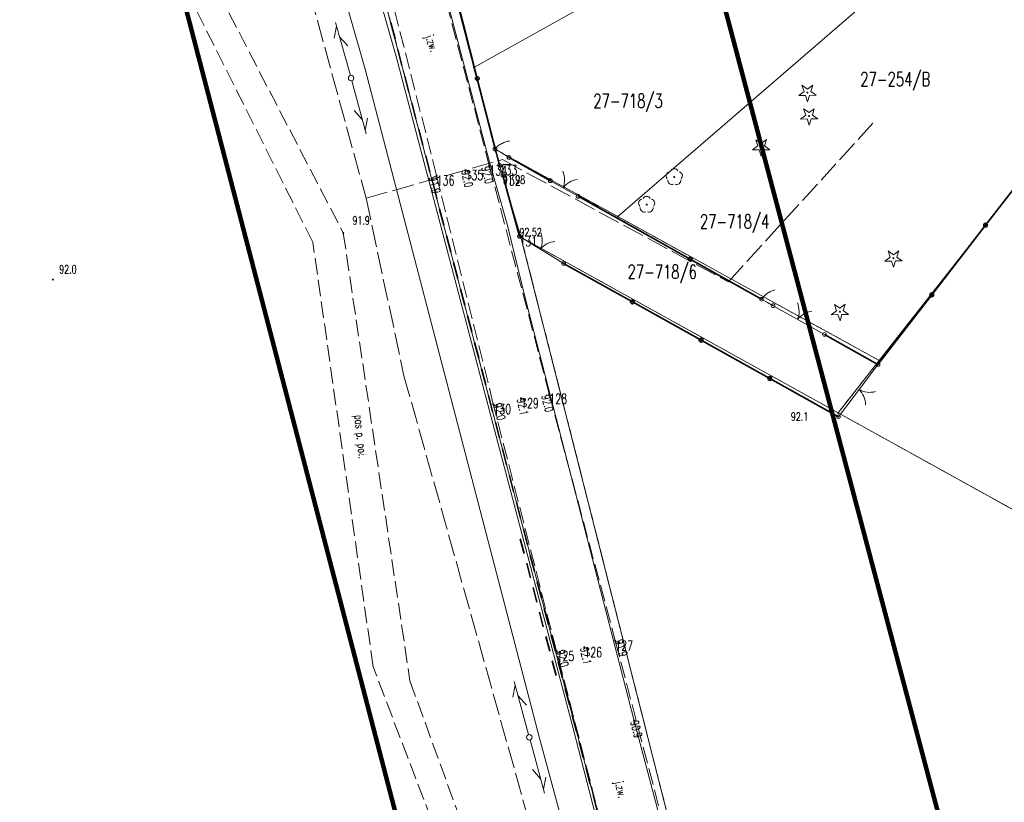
# Model space of a CAD drawing. Header units: metres. Extents: x 7542868 to 7543894, y 5828497 to 5830561.
# Tile 27 of 66: x 7543244 to 7543334, y 5829790 to 5829861. Entities that reach past the tile are written whole.
import ezdxf
from ezdxf.enums import TextEntityAlignment as Align

# ---------------------------------------------------------------- set-up
doc = ezdxf.new("R2010")
doc.units = ezdxf.units.M
for name, pattern in [('1', [0]), ('2_1', [0]), ('2_KTJZ01', [2, 1.5, -0.5]), ('2_PTRW02', [0]), ('2_PTRW02_02G', [0]), ('4_SUPE_01', [0]), ('4_SUPT_01', [0]), ('4_SUPT_P_01', [2.5, 2, -0.5]), ('GAO', [2.5, 1.5, -1]), ('GDE', [0]), ('GUK', [2, 1.5, -0.5]), ('GUZ', [1, 0.5, -0.5])]:
    doc.linetypes.add(name, pattern=pattern)
doc.layers.get('0').update_dxf_attribs({"color": 250, "linetype": 'CONTINUOUS', "lineweight": 100})
for name, color, linetype, lineweight in [('Dzialki', 7, 'GDE', 18), ('EPGPO_L_0', 7, 'GAO', 35), ('ESPPP_L_4', 7, 'CONTINUOUS', 35), ('Kontury', 3, 'GUK', 18), ('KTJZ_E_T_0', 7, 'CONTINUOUS', 15), ('KTJZ_L_0', 7, '2_KTJZ01', 18), ('KTOK_L_1', 7, '2_1', 18), ('KTOK_L_3', 7, '2_1', 18), ('KTOK_L_4', 7, 'CONTINUOUS', 35), ('Numery_dzialek', 7, 'CONTINUOUS', 13), ('Numery_uzytkow', 7, 'CONTINUOUS', 13), ('OBOP_T_0', 3, 'CONTINUOUS', 18), ('OBOP_T_1', 3, 'CONTINUOUS', 18), ('PIKIETY_T_0', 230, 'CONTINUOUS', 0), ('PTRW_L_1', 7, 'CONTINUOUS', 18), ('Punkty', 7, 'CONTINUOUS', 18), ('RTPW_T_0', 7, 'CONTINUOUS', 15), ('RTPW_T_1', 7, 'CONTINUOUS', 15), ('SUPE_L_2', 1, '4_SUPE_01', 18), ('SUPP_L_6', 30, '4_SUPT_P_01', 18), ('SUPT_L_0', 30, '4_SUPT_01', 18), ('SUSM_T_3', 7, 'CONTINUOUS', 18), ('SUTE_T_0', 1, 'CONTINUOUS', 18), ('Uzytki', 7, 'GUZ', 18), ('ZASIEG_L_0', 3, '1', 100)]:
    doc.layers.add(name, color=color, linetype=linetype, lineweight=lineweight)
doc.styles.get("Standard").update_dxf_attribs({"font": 'Simplex.SHX', "width": 0.75})

# ---------------------------------------------------------------- blocks, each defined once
blk = doc.blocks.new('GRO')
at = {"linetype": 'CONTINUOUS'}
blk.add_circle((0, 0), 0.045, dxfattribs=at)
blk = doc.blocks.new('2_OBOP01_01')
at = {"linetype": 'CONTINUOUS'}
for p, q in [((-0.78225, -0.26495), (-0.3012, 0.09375)), ((-0.3012, 0.09375), (-0.4937, 0.6621)), ((-0.4937, 0.6621), (-0.0039, 0.31545)), ((-0.0039, 0.31545), (0.4771, 0.67415)), ((0.4771, 0.67415), (0.2988, 0.1012)), ((0.2988, 0.1012), (0.7886, -0.24545)), ((-0.18225, -0.2575), (-0.78225, -0.26495)), ((0.01025, -0.82585), (-0.18225, -0.2575)), ((0.1886, -0.2529), (0.01025, -0.82585)), ((0.7886, -0.24545), (0.1886, -0.2529))]:
    blk.add_line(p, q, dxfattribs=at)
blk.add_circle((0, 0), 0.045, dxfattribs=at)
blk = doc.blocks.new('2_OBOP02_01')
at = {"linetype": 'CONTINUOUS'}
blk.add_circle((0, 0), 0.045, dxfattribs=at)
for centre, start, end in [((-0.357, 0.116), 102.14447, 221.86002), ((0, 0.375), 30.14012, 149.85988), ((0.357, 0.116), 318.13998, 77.85553), ((-0.22, -0.303), 174.14818, 293.85423), ((0.22, -0.303), 246.14577, 5.85182)]:
    blk.add_arc(centre, 0.375, start, end, dxfattribs=at)
blk = doc.blocks.new('2_RTPW01')
at = {"linetype": 'CONTINUOUS'}
blk.add_circle((0, 0), 0.045, dxfattribs=at)
blk = doc.blocks.new('2_RTPW02')
at = {"linetype": 'CONTINUOUS'}
blk.add_circle((0, 0), 0.045, dxfattribs=at)
blk = doc.blocks.new('4_SUSM04_01')
at = {"linetype": 'CONTINUOUS'}
blk.add_circle((0, 0), 0.25, dxfattribs=at)
blk = doc.blocks.new('4_SUPS01_03')
at = {"linetype": 'CONTINUOUS'}
blk.add_circle((0, 0), 0.0625, dxfattribs=at)

msp = doc.modelspace()

# ---------------------------------------------------------------- linework, layer by layer
at = {"layer": 'Dzialki'}
for p, q in [((7543299.89, 5829776.73), (7543260.86, 5829925.76)), ((7543285.5, 5829856.41), (7543329.85, 5829881.21)), ((7543279.63, 5829878.97), (7543285.5, 5829856.41)), ((7543298.57, 5829842.86), (7543335.98, 5829875.2)), ((7543322.32, 5829829.79), (7543348.38, 5829863.03)), ((7543285.5, 5829856.41), (7543287.42, 5829849)), ((7543287.42, 5829849), (7543298.57, 5829842.86)), ((7543287.42, 5829849), (7543289.78, 5829840.99)), ((7543298.57, 5829842.86), (7543322.32, 5829829.79)), ((7543289.78, 5829840.99), (7543318.58, 5829825.03)), ((7543289.78, 5829840.99), (7543305.69, 5829778.26)), ((7543322.32, 5829829.79), (7543318.58, 5829825.03)), ((7543318.58, 5829825.03), (7543354.5, 5829805.13))]:
    msp.add_line(p, q, dxfattribs=at)
at = {"layer": 'EPGPO_L_0', "linetype": 'GAO'}
msp.add_line((7543260.86, 5829925.76), (7543299.89, 5829776.73), dxfattribs=at)
at = {"layer": 'ESPPP_L_4'}
for p, q in [((7543290.067, 5829812.262), (7543289.718, 5829813.592)), ((7543290.647, 5829810.044), (7543290.299, 5829811.375)), ((7543291.228, 5829807.826), (7543290.879, 5829809.157)), ((7543291.808, 5829805.608), (7543291.46, 5829806.939)), ((7543292.389, 5829803.39), (7543292.04, 5829804.721)), ((7543292.969, 5829801.172), (7543292.621, 5829802.503))]:
    msp.add_line(p, q, dxfattribs=at)
at = {"layer": 'Kontury'}
for p, q in [((7543289.78, 5829840.99), (7543318.58, 5829825.03)), ((7543305.69, 5829778.26), (7543289.78, 5829840.99)), ((7543318.58, 5829825.03), (7543354.5, 5829805.13))]:
    msp.add_line(p, q, dxfattribs=at)
at = {"layer": 'KTJZ_L_0', "linetype": '2_KTJZ01'}
for p, q in [((7543280.98, 5829870.08), (7543286.9, 5829847.5)), ((7543282.12, 5829846.59), (7543276.37, 5829869.16)), ((7543270.876, 5829840.527), (7543259.913, 5829862.374)), ((7543262.328, 5829863.151), (7543273.641, 5829841.387)), ((7543286.9, 5829847.5), (7543292.35, 5829826.76)), ((7543287.27, 5829825.82), (7543282.12, 5829846.59)), ((7543273.641, 5829841.387), (7543279.695, 5829800.683)), ((7543276.356, 5829801.97), (7543270.876, 5829840.527)), ((7543292.35, 5829826.76), (7543298.34, 5829804.34)), ((7543293.01, 5829803.4), (7543287.27, 5829825.82)), ((7543298.34, 5829804.34), (7543304.02, 5829782.75)), ((7543298.55, 5829781.92), (7543293.01, 5829803.4)), ((7543285.932, 5829776.832), (7543276.356, 5829801.97)), ((7543279.695, 5829800.683), (7543288.362, 5829776.909))]:
    msp.add_line(p, q, dxfattribs=at)
at = {"layer": 'KTOK_L_1'}
for p, q in [((7543292.447, 5829846.123), (7543293.167, 5829845.72)), ((7543292.949, 5829845.842), (7543294.257, 5829845.108)), ((7543294.257, 5829845.108), (7543294.976, 5829844.704)), ((7543289.64, 5829841.07), (7543291.115, 5829840.161)), ((7543290.902, 5829840.292), (7543292.179, 5829839.505)), ((7543292.179, 5829839.505), (7543293.653, 5829838.596)), ((7543312.679, 5829834.768), (7543314.466, 5829833.765)), ((7543314.248, 5829833.887), (7543315.556, 5829833.153)), ((7543315.556, 5829833.153), (7543317.344, 5829832.15)), ((7543322.202, 5829829.423), (7543320.785, 5829827.549)), ((7543320.936, 5829827.748), (7543320.031, 5829826.552)), ((7543320.031, 5829826.552), (7543318.614, 5829824.677))]:
    msp.add_line(p, q, dxfattribs=at)
for centre in [(7543292.447, 5829846.123), (7543294.976, 5829844.704), (7543289.64, 5829841.07), (7543293.653, 5829838.596), (7543312.679, 5829834.768), (7543317.344, 5829832.15), (7543322.202, 5829829.423), (7543318.614, 5829824.677)]:
    msp.add_circle(centre, 0.17, dxfattribs=at)
for centre, start, end in [((7543291.74, 5829846.203), 338.63999, 22.71436), ((7543295.195, 5829844.264), 98.67671, 142.75108), ((7543289.709, 5829840.703), 336.28826, 20.36263), ((7543293.081, 5829838.624), 96.32498, 140.39935), ((7543313.04, 5829834.248), 338.63999, 22.71436), ((7543316.494, 5829832.309), 98.67671, 142.75108), ((7543321.457, 5829828.897), 240.85709, 284.93146), ((7543319.068, 5829825.736), 0.89381, 44.96818)]:
    msp.add_arc(centre, 2, start, end, dxfattribs=at)
at = {"layer": 'KTOK_L_3'}
for p, q in [((7543287.42, 5829849), (7543287.489, 5829849.075)), ((7543287.42, 5829849), (7543288.059, 5829848.614)), ((7543287.489, 5829849.075), (7543287.558, 5829849.151)), ((7543287.558, 5829849.151), (7543287.621, 5829849.217)), ((7543287.621, 5829849.217), (7543287.707, 5829849.282)), ((7543287.707, 5829849.282), (7543287.779, 5829849.344)), ((7543287.779, 5829849.344), (7543287.86, 5829849.4)), ((7543287.86, 5829849.4), (7543287.949, 5829849.452)), ((7543287.949, 5829849.452), (7543288.029, 5829849.508)), ((7543288.029, 5829849.508), (7543288.122, 5829849.546)), ((7543288.122, 5829849.546), (7543288.219, 5829849.592)), ((7543288.219, 5829849.592), (7543288.307, 5829849.621)), ((7543288.307, 5829849.621), (7543288.399, 5829849.658)), ((7543288.399, 5829849.658), (7543288.495, 5829849.682)), ((7543288.495, 5829849.682), (7543288.591, 5829849.706)), ((7543288.591, 5829849.706), (7543288.695, 5829849.725)), ((7543288.695, 5829849.725), (7543288.731, 5829849.727)), ((7543288.059, 5829848.614), (7543288.698, 5829848.228)), ((7543287.83, 5829847.53), (7543287.929, 5829847.549)), ((7543287.83, 5829847.53), (7543287.985, 5829847.06)), ((7543287.929, 5829847.549), (7543288.028, 5829847.568)), ((7543288.028, 5829847.568), (7543288.118, 5829847.583)), ((7543288.118, 5829847.583), (7543288.221, 5829847.589)), ((7543288.221, 5829847.589), (7543288.313, 5829847.599)), ((7543288.313, 5829847.599), (7543288.406, 5829847.602)), ((7543288.406, 5829847.602), (7543288.502, 5829847.599)), ((7543288.502, 5829847.599), (7543288.596, 5829847.602)), ((7543288.596, 5829847.602), (7543288.684, 5829847.589)), ((7543288.684, 5829847.589), (7543288.782, 5829847.58)), ((7543288.782, 5829847.58), (7543288.861, 5829847.564)), ((7543288.861, 5829847.564), (7543288.95, 5829847.552)), ((7543288.95, 5829847.552), (7543289.03, 5829847.53)), ((7543289.03, 5829847.53), (7543289.111, 5829847.508)), ((7543289.111, 5829847.508), (7543289.194, 5829847.48)), ((7543289.194, 5829847.48), (7543289.22, 5829847.467)), ((7543287.985, 5829847.06), (7543288.14, 5829846.59)), ((7543311.758, 5829835.514), (7543311.816, 5829835.585)), ((7543311.816, 5829835.585), (7543311.893, 5829835.656)), ((7543311.893, 5829835.656), (7543311.958, 5829835.723)), ((7543311.958, 5829835.723), (7543312.03, 5829835.786)), ((7543312.03, 5829835.786), (7543312.109, 5829835.845)), ((7543312.109, 5829835.845), (7543312.181, 5829835.908)), ((7543312.181, 5829835.908), (7543312.262, 5829835.954)), ((7543312.262, 5829835.954), (7543312.347, 5829836.009)), ((7543312.347, 5829836.009), (7543312.424, 5829836.046)), ((7543312.424, 5829836.046), (7543312.505, 5829836.093)), ((7543312.505, 5829836.093), (7543312.588, 5829836.126)), ((7543312.588, 5829836.126), (7543312.671, 5829836.16)), ((7543312.671, 5829836.16), (7543312.761, 5829836.19)), ((7543312.761, 5829836.19), (7543312.792, 5829836.195)), ((7543311.632, 5829835.355), (7543311.695, 5829835.435)), ((7543311.632, 5829835.355), (7543312.155, 5829835.062)), ((7543311.695, 5829835.435), (7543311.758, 5829835.514)), ((7543312.155, 5829835.062), (7543312.679, 5829834.768))]:
    msp.add_line(p, q, dxfattribs=at)
for centre in [(7543287.42, 5829849), (7543288.698, 5829848.228), (7543287.83, 5829847.53), (7543288.14, 5829846.59), (7543311.632, 5829835.355), (7543312.679, 5829834.768)]:
    msp.add_circle(centre, 0.17, dxfattribs=at)
at = {"layer": 'KTOK_L_4'}
for p, q in [((7543285.817, 5829855.4), (7543283.805, 5829863.27)), ((7543287.83, 5829847.53), (7543285.817, 5829855.4)), ((7543288.698, 5829848.228), (7543292.447, 5829846.123)), ((7543336.862, 5829848.422), (7543331.975, 5829842.089)), ((7543289.64, 5829841.07), (7543288.14, 5829846.59)), ((7543294.976, 5829844.704), (7543298.639, 5829842.648)), ((7543298.639, 5829842.648), (7543305.135, 5829839.002)), ((7543331.975, 5829842.089), (7543327.088, 5829835.756)), ((7543293.653, 5829838.596), (7543299.894, 5829835.116)), ((7543305.135, 5829839.002), (7543311.632, 5829835.355)), ((7543327.088, 5829835.756), (7543322.202, 5829829.423)), ((7543299.894, 5829835.116), (7543306.134, 5829831.636)), ((7543317.344, 5829832.15), (7543322.202, 5829829.423)), ((7543306.134, 5829831.636), (7543312.374, 5829828.157)), ((7543312.374, 5829828.157), (7543318.614, 5829824.677))]:
    msp.add_line(p, q, dxfattribs=at)
for centre in [(7543285.817, 5829855.4), (7543331.975, 5829842.089), (7543305.135, 5829839.002), (7543327.088, 5829835.756), (7543299.894, 5829835.116), (7543306.134, 5829831.636), (7543312.374, 5829828.157)]:
    msp.add_circle(centre, 0.17, dxfattribs=at)
at = {"layer": 'PTRW_L_1', "linetype": '2_PTRW02'}
for p, q in [((7543265.376, 5829903.598), (7543278.45, 5829857.403)), ((7543278.45, 5829857.403), (7543294.528, 5829796.355)), ((7543294.528, 5829796.355), (7543310.499, 5829734.767))]:
    msp.add_line(p, q, dxfattribs=at)
at = {"layer": 'PTRW_L_1', "linetype": '2_PTRW02_02G'}
for p, q in [((7543275.618, 5829856.263), (7543262.389, 5829903.118)), ((7543291.473, 5829795.474), (7543275.618, 5829856.263)), ((7543308.092, 5829734.25), (7543291.473, 5829795.474))]:
    msp.add_line(p, q, dxfattribs=at)
at = {"layer": 'SUPE_L_2', "linetype": '4_SUPE_01'}
for p, q in [((7543279.18, 5829877.43), (7543286.9, 5829847.92)), ((7543286.9, 5829847.92), (7543288.53, 5829842.16)), ((7543288.53, 5829842.16), (7543290.2, 5829835.35)), ((7543290.2, 5829835.35), (7543300.07, 5829797.07)), ((7543300.07, 5829797.07), (7543312.55, 5829749.44))]:
    msp.add_line(p, q, dxfattribs=at)
at = {"layer": 'SUPP_L_6', "linetype": '4_SUPT_P_01'}
for p, q in [((7543256.643, 5829916.299), (7543271.296, 5829860.675)), ((7543271.296, 5829860.675), (7543275.714, 5829844.524)), ((7543308.618, 5829836.93), (7543321.892, 5829851.51)), ((7543275.714, 5829844.524), (7543288.097, 5829848.039)), ((7543288.097, 5829848.039), (7543308.618, 5829836.93)), ((7543275.714, 5829844.524), (7543279.155, 5829828.407)), ((7543279.155, 5829828.407), (7543293.194, 5829778.367))]:
    msp.add_line(p, q, dxfattribs=at)
at = {"layer": 'SUPT_L_0', "linetype": '4_SUPT_01'}
for p, q in [((7543272.817, 5829859.063), (7543273.028, 5829860.161)), ((7543274.285, 5829855.684), (7543272.933, 5829860.498)), ((7543274.05, 5829858.371), (7543273.298, 5829859.198)), ((7543274.418, 5829855.202), (7543275.723, 5829850.376)), ((7543274.627, 5829852.514), (7543275.371, 5829851.679)), ((7543275.854, 5829851.809), (7543275.632, 5829850.714)), ((7543289.264, 5829800.298), (7543289.042, 5829799.202)), ((7543289.172, 5829800.635), (7543290.477, 5829795.809)), ((7543289.525, 5829799.332), (7543290.268, 5829798.497)), ((7543290.608, 5829795.326), (7543291.92, 5829790.501)), ((7543290.821, 5829792.638), (7543291.566, 5829791.804)), ((7543292.048, 5829791.935), (7543291.828, 5829790.839))]:
    msp.add_line(p, q, dxfattribs=at)
at = {"layer": 'Uzytki'}
for p, q in [((7543260.86, 5829925.76), (7543299.89, 5829776.73)), ((7543285.5, 5829856.41), (7543279.63, 5829878.97)), ((7543287.42, 5829849), (7543285.5, 5829856.41)), ((7543298.57, 5829842.86), (7543287.42, 5829849)), ((7543322.32, 5829829.79), (7543298.57, 5829842.86)), ((7543318.58, 5829825.03), (7543289.78, 5829840.99)), ((7543289.78, 5829840.99), (7543305.69, 5829778.26)), ((7543318.58, 5829825.03), (7543322.32, 5829829.79)), ((7543354.5, 5829805.13), (7543318.58, 5829825.03))]:
    msp.add_line(p, q, dxfattribs=at)
at = {"layer": 'ZASIEG_L_0', "linetype": '1'}
for p, q in [((7543290.622, 5829928.644), (7543381.895, 5829583.703)), ((7543334.685, 5829572.505), (7543244.256, 5829919.764))]:
    msp.add_line(p, q, dxfattribs=at)

# ---------------------------------------------------------------- block references
at = {"layer": 'OBOP_T_0'}
for p in [(7543315.795, 5829854.126), (7543315.942, 5829851.988), (7543311.592, 5829849.186), (7543323.61, 5829839.085), (7543318.744, 5829834.219)]:
    msp.add_blockref('2_OBOP01_01', p, dxfattribs=at)
at = {"layer": 'OBOP_T_1'}
for p in [(7543303.703, 5829846.458), (7543301.196, 5829843.952)]:
    msp.add_blockref('2_OBOP02_01', p, dxfattribs=at)
at = {"layer": 'Punkty'}
for p in [(7543285.5, 5829856.41), (7543287.42, 5829849), (7543298.57, 5829842.86), (7543289.78, 5829840.99), (7543322.32, 5829829.79), (7543318.58, 5829825.03)]:
    msp.add_blockref('GRO', p, dxfattribs=at)
at = {"layer": 'RTPW_T_0'}
for p in [(7543286.9, 5829847.5), (7543282.12, 5829846.59), (7543284.74, 5829847.08), (7543292.35, 5829826.76), (7543287.27, 5829825.82), (7543289.78, 5829826.36), (7543298.34, 5829804.34), (7543293.01, 5829803.4), (7543295.53, 5829803.74)]:
    msp.add_blockref('2_RTPW01', p, dxfattribs=at)
at = {"layer": 'RTPW_T_0', "rotation": 269.9999974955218}
for p in [(7543273.641, 5829841.387), (7543247.276, 5829837.142), (7543318.614, 5829824.677)]:
    msp.add_blockref('2_RTPW01', p, dxfattribs=at)
at = {"layer": 'RTPW_T_1'}
for p in [(7543288.14, 5829846.59), (7543289.64, 5829841.07)]:
    msp.add_blockref('2_RTPW02', p, dxfattribs=at)
at = {"layer": 'SUSM_T_3'}
for p in [(7543274.353, 5829855.444), (7543290.543, 5829795.567)]:
    msp.add_blockref('4_SUSM04_01', p, dxfattribs=at)
at = {"layer": 'SUTE_T_0'}
msp.add_blockref('4_SUPS01_03', (7543300.07, 5829797.07), dxfattribs=at)

# ---------------------------------------------------------------- texts
at = {"layer": 'KTJZ_E_T_0', "width": 0.7}
for s, rotation, p in [('j.zw.', 289.29004, (7543281.591, 5829858.585)), ('pas p. po¿.', 275.84456, (7543275.116, 5829822.853)), ('j.zw.', 283.13402, (7543298.744, 5829790.818))]:
    msp.add_text(s, height=0.75, rotation=rotation, dxfattribs=at).set_placement(p, align=Align.MIDDLE)
at = {"layer": 'Numery_dzialek', "width": 0.7}
for s, p in [('27-718/3', (7543296.352, 5829854)), ('27-718/4', (7543306.033, 5829843.041)), ('27-718/6', (7543299.457, 5829838.475))]:
    msp.add_text(s, height=1.25, dxfattribs=at).set_placement(p, align=Align.TOP_LEFT)
at = {"layer": 'Numery_uzytkow', "width": 0.7}
msp.add_text('27-254/B', height=1.25, dxfattribs=at).set_placement((7543320.6, 5829855.97), align=Align.TOP_LEFT)
at = {"layer": 'PIKIETY_T_0', "width": 0.7}
for s, p in [('134', (7543286.9, 5829847.5)), ('133', (7543287.83, 5829847.53)), ('136', (7543282.12, 5829846.59)), ('135', (7543284.74, 5829847.08)), ('132', (7543288.14, 5829846.59)), ('131', (7543289.64, 5829841.07)), ('128', (7543292.35, 5829826.76)), ('130', (7543287.27, 5829825.82)), ('129', (7543289.78, 5829826.36)), ('127', (7543298.34, 5829804.34)), ('125', (7543293.01, 5829803.4)), ('126', (7543295.53, 5829803.74))]:
    msp.add_text(s, height=0.9, dxfattribs=at).set_placement(p, align=Align.TOP_LEFT)
at = {"layer": 'RTPW_T_0', "width": 0.7}
for s, rotation, p in [('92.0', 284.3206, (7543286.9, 5829847.5)), ('91.9', 284.12738, (7543282.12, 5829846.59)), ('92.0', 284.69119, (7543292.35, 5829826.76))]:
    msp.add_text(s, height=0.75, rotation=rotation, dxfattribs=at).set_placement(p, align=Align.TOP_LEFT)
for s, rotation, p in [('92.0', 281.72467, (7543284.74, 5829847.08)), ('92.1', 281.57, (7543289.778, 5829826.359)), ('92.1', 280.63, (7543295.53, 5829803.74))]:
    msp.add_text(s, height=0.75, rotation=rotation, dxfattribs=at).set_placement(p, align=Align.MIDDLE_LEFT)
for s, p in [('91.9', (7543274.48, 5829842.891)), ('92.0', (7543247.851, 5829838.453)), ('92.1', (7543314.294, 5829825.078))]:
    msp.add_text(s, height=0.75, dxfattribs=at).set_placement(p, align=Align.TOP_LEFT)
for s, rotation, p in [('92.0', 284.09, (7543287.27, 5829825.82)), ('91.9', 285.31, (7543298.34, 5829804.34)), ('92.0', 284.53, (7543293.01, 5829803.4))]:
    msp.add_text(s, height=0.75, rotation=rotation, dxfattribs=at).set_placement(p)
at = {"layer": 'RTPW_T_1', "width": 0.7}
msp.add_text('91.98', height=0.75, dxfattribs=at).set_placement((7543288.14, 5829846.59), align=Align.TOP_LEFT)
msp.add_text('92.52', height=0.75, dxfattribs=at).set_placement((7543289.64, 5829841.07))
at = {"layer": 'SUTE_T_0', "width": 0.7}
msp.add_text('90.9', height=0.75, rotation=284.32383, dxfattribs=at).set_placement((7543300.07, 5829797.07), align=Align.MIDDLE_LEFT)

doc.saveas('drawing.dxf')
